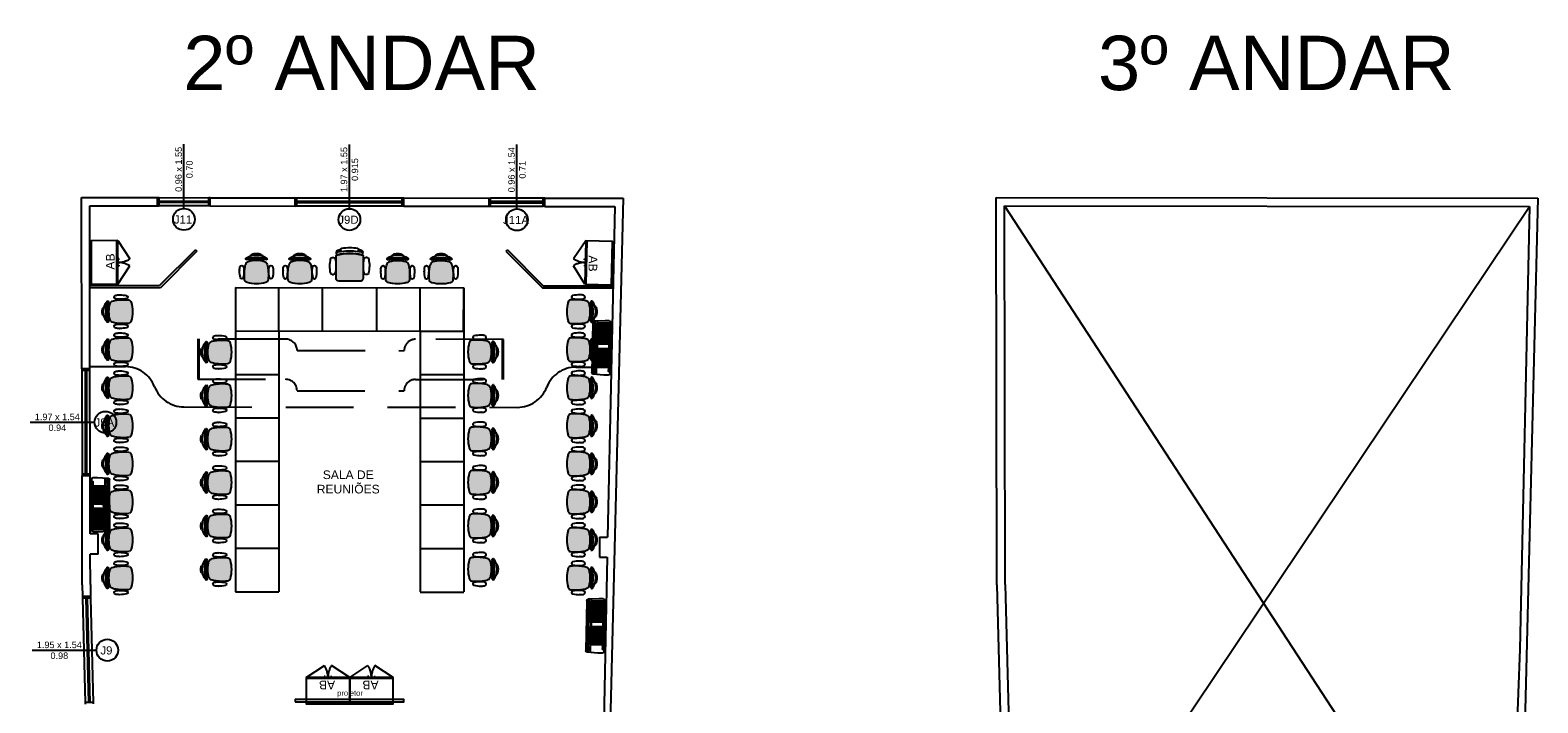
# Model space of a CAD drawing. Header units: inches. Extents: x 340 to 434, y 14 to 254.
# Tile 178 of 182: x 406 to 434, y 165 to 177. Entities that reach past the tile are written whole.
import ezdxf

# ---------------------------------------------------------------- set-up
doc = ezdxf.new("R2010")
doc.units = ezdxf.units.IN
doc.header["$MEASUREMENT"] = 0
doc.linetypes.add('DASHED2', pattern=[0.375, 0.25, -0.125])
doc.linetypes.add('HIDDEN2', pattern=[0.1875, 0.125, -0.0625])
for name, color, linetype in [('TJ-DEMOLIR', 30, 'HIDDEN2'), ('TJ-EQUIPAMENTOS', 2, 'Continuous'), ('TJ-ESQUADRIA1', 1, 'Continuous'), ('TJ-ESQUADRIA2', 2, 'Continuous'), ('TJ-MARCENARIA', 2, 'Continuous'), ('TJ-MOBILIÁRIO', 2, 'Continuous'), ('TJ-MOBILIÁRIOEXISTENTE', 2, 'Continuous'), ('TJ-PAREDE', 5, 'Continuous'), ('TJ-SPLIT', 142, 'Continuous'), ('TJ-TEXTO01', 1, 'Continuous'), ('TJ-TEXTO02', 2, 'Continuous'), ('TJ-TEXTO03 1PARA100', 3, 'Continuous'), ('TJ-TEXTOESQUADRIA', 200, 'Continuous')]:
    doc.layers.add(name, color=color, linetype=linetype)
doc.styles.add('ARIAL', font='arial.ttf')
doc.styles.get("Standard").update_dxf_attribs({"font": 'arial.ttf'})
doc.styles.add('TipoDeLinha_A', font='arial.ttf')

# ---------------------------------------------------------------- blocks, each defined once
blk = doc.blocks.new('poltrona diretor giratória')
h = blk.add_hatch(color=20)
h.set_gradient(color1=(255, 63, 0), color2=(255, 63, 0), tint=0.86, name='HEMISPHERICAL')
h.paths.add_polyline_path([(0.219, -0.336, 0.030126), (0.209, -0.251, 0.112051), (0.18, -0.168, 0.029573), (0.175, -0.163, 0.071823), (0.151, -0.148, 0.071429), (0, -0.127, 0.071429), (-0.151, -0.148, 0.071823), (-0.175, -0.163, 0.029573), (-0.18, -0.168, 0.112051), (-0.209, -0.251, 0.030126), (-0.219, -0.336, 0.026966), (-0.217, -0.491, 0.092712), (-0.213, -0.502, 0.218944), (-0.172, -0.537, 0.069011), (0, -0.56, 0.069011), (0.172, -0.537, 0.218946), (0.213, -0.502, 0.102563), (0.217, -0.49, 0.026756)])
at = {"layer": 'TJ-MOBILIÁRIO'}
for p, q in [((-0.039, -0.102), (-0.039, -0.128)), ((-0.036, -0.102), (-0.036, -0.128)), ((-0.035, -0.112), (-0.035, -0.128)), ((0.036, -0.112), (-0.035, -0.112)), ((0.036, -0.102), (0.036, -0.128)), ((0.036, -0.112), (0.036, -0.128)), ((0.039, -0.102), (0.039, -0.128)), ((-0.23, -0.29, 0), (-0.215, -0.29, 0)), ((-0.228, -0.333, 0), (-0.219, -0.333, 0)), ((0.215, -0.29, 0), (0.23, -0.29, 0)), ((0.219, -0.333, 0), (0.229, -0.333, 0))]:
    blk.add_line(p, q, dxfattribs=at)
at = {"layer": 'TJ-MOBILIÁRIO', "linetype": 'Continuous', "ltscale": 25.4}
for p, q in [((-0.308, -0.315, 0), (-0.308, -0.322, 0)), ((-0.228, -0.322, 0), (-0.228, -0.315, 0)), ((0.308, -0.315, 0), (0.308, -0.322, 0))]:
    blk.add_line(p, q, dxfattribs=at)
at = {"layer": 'TJ-MOBILIÁRIO'}
for centre, radius, start, end in [((0, -0.248), 0.248, 78.8778, 101.1222), ((0.491, -0.377), 0.711, 169.839, 176.7413), ((-0.011, -0.275), 0.2, 147.6271, 173.2006), ((-0.181, -0.1), 0.015, 139.1833, 180), ((-0.18, -0.099), 0.0158, 182.978, 269.4431), ((0, -0.341), 0.316, 52.5531, 127.4469), ((0, -1.099), 1.027, 79.2072, 100.7928), ((0, -1.34), 1.238, 81.623, 98.377), ((-0.131, -0.205), 0.0612, 136.3456, 143.1214), ((-0.113, -0.24), 0.0988, 112.3141, 128.7465), ((0, -0.661), 0.535, 89.9995, 106.342), ((-0.473, 0.528), 0.676, 301.8108, 307.1601), ((-0.041, -0.045), 0.0407, 99.1898, 124.2903), ((0, -0.661), 0.535, 73.658, 90.0005), ((0.041, -0.045), 0.0407, 55.7097, 80.8102), ((0.473, 0.528), 0.676, 232.8399, 238.1892), ((0.113, -0.24), 0.0988, 51.2535, 67.6859), ((0.131, -0.205), 0.0612, 36.8786, 43.6544), ((0.18, -0.099), 0.0158, 270.5569, 357.022), ((0.011, -0.275), 0.2, 6.7994, 32.3729), ((0.181, -0.1), 0.015, 0, 40.8167), ((-0.491, -0.377), 0.711, 3.2587, 10.161), ((1.211, -0.39), 1.431, 177.8472, 184.0258), ((-0.186, -0.487), 0.0307, 186.2228, 207.4103), ((-0.154, -0.474), 0.065, 204.8741, 254.602), ((-0.001, 0.072), 0.632, 254.3071, 270.046), ((0.001, 0.072), 0.632, 269.954, 285.6929), ((0.154, -0.474), 0.065, 285.398, 335.1259), ((0.186, -0.487), 0.0307, 332.5897, 353.7772), ((-1.211, -0.39), 1.431, 355.9742, 2.1528)]:
    blk.add_arc(centre, radius, start, end, dxfattribs=at)
at = {"layer": 'TJ-MOBILIÁRIO', "linetype": 'Continuous', "ltscale": 25.4}
for centre, radius, start, end in [((0.121, -0.324, 0), 0.43, 170.0113, 178.7145), ((-0.268, -0.256, 0), 0.034, 9.9832, 170.0168), ((-0.658, -0.324, 0), 0.43, 1.2855, 9.9887), ((0.658, -0.324, 0), 0.43, 170.0113, 178.7145), ((0.269, -0.256, 0), 0.034, 9.9832, 170.0168), ((-0.121, -0.324, 0), 0.43, 1.2855, 9.9887), ((0.259, -0.325, 0), 0.568, 179.7013, 192.8268), ((-0.268, -0.445, 0), 0.0265, 192.8268, 347.1732), ((-0.796, -0.325, 0), 0.568, 347.1732, 0.2987), ((0.795, -0.325, 0), 0.566, 178.9303, 192.8326), ((0.269, -0.445, 0), 0.0265, 192.8268, 347.1732), ((-0.259, -0.325, 0), 0.568, 347.1732, 0.2987)]:
    blk.add_arc(centre, radius, start, end, dxfattribs=at)
blk = doc.blocks.new('CADEIRA PRESIDENTE')
h = blk.add_hatch(color=180)
h.set_gradient(color1=(46, 17, 238), color2=(0, 191, 255), tint=0.86, name='HEMISPHERICAL')
h.paths.add_polyline_path([(0.25, -0.153, 0.337219), (0.243, -0.143, 0.135736), (-0.243, -0.143, 0.337219), (-0.25, -0.153), (-0.25, -0.564, 0.414214), (-0.194, -0.62), (0.194, -0.62, 0.414214), (0.25, -0.564)])
at = {"layer": 'TJ-MOBILIÁRIO'}
for p, q in [((-0.32, -0.185), (-0.295, -0.185)), ((-0.25, -0.153), (-0.25, -0.564)), ((-0.24, -0.113), (-0.24, -0.089)), ((-0.167, -0.034), (-0.167, -0.035)), ((-0.16, -0.056), (-0.16, -0.026)), ((0.16, -0.056), (0.16, -0.026)), ((0.24, -0.113), (0.24, -0.089)), ((0.25, -0.564), (0.25, -0.153)), ((0.32, -0.185), (0.295, -0.185)), ((-0.32, -0.495), (-0.295, -0.495)), ((0.32, -0.495), (0.295, -0.495)), ((-0.194, -0.62), (0.194, -0.62))]:
    blk.add_line(p, q, dxfattribs=at)
for centre, radius, start, end in [((0, -1.01), 1.01, 81.6236, 98.3764), ((0.296, -0.34), 0.659, 168.5295, 191.4705), ((-0.32, -0.215), 0.03, 90, 168.5295), ((-0.295, -0.215), 0.03, 11.4705, 90), ((-0.911, -0.34), 0.659, 348.5295, 11.4705), ((-0.24, -0.153), 0.01, 105.4597, 180), ((0, -1.02), 0.91, 74.5403, 105.4597), ((-0.19, -0.089), 0.05, 101.6569, 180), ((0, -1.01), 0.955, 99.3058, 104.5405), ((-0.225, -0.113), 0.015, 180, 284.0725), ((0, -1.01), 0.91, 75.9275, 104.0725), ((0, -1.01), 0.99, 99.2973, 101.6569), ((-0.145, -0.026), 0.015, 98.3764, 180), ((-0.145, -0.056), 0.015, 180, 278.6387), ((0, -1.01), 0.95, 81.3613, 98.6387), ((0.145, -0.056), 0.015, 261.3613, 0), ((0.145, -0.026), 0.015, 0, 81.6236), ((0, -1.01), 0.955, 75.4595, 80.6942), ((0, -1.01), 0.99, 78.3431, 80.7027), ((0.19, -0.089), 0.05, 0, 78.3431), ((0.225, -0.113), 0.015, 255.9275, 0), ((0.24, -0.153), 0.01, 0, 74.5403), ((0.911, -0.34), 0.659, 168.5295, 191.4705), ((0.295, -0.215), 0.03, 90, 168.5295), ((0.32, -0.215), 0.03, 11.4705, 90), ((-0.296, -0.34), 0.659, 348.5295, 11.4705), ((-0.32, -0.465), 0.03, 191.4705, 270), ((-0.295, -0.465), 0.03, 270, 348.5295), ((0.295, -0.465), 0.03, 191.4705, 270), ((0.32, -0.465), 0.03, 270, 348.5295), ((-0.194, -0.564), 0.056, 180, 270), ((0.194, -0.564), 0.056, 270, 0)]:
    blk.add_arc(centre, radius, start, end, dxfattribs=at)
blk = doc.blocks.new('ALBERFLEX ARMÁRIO BAIXO')
at = {"layer": 'TJ-MOBILIÁRIO'}
for p, q in [((98.952, 80.621), (99.752, 80.621)), ((99.282, 80.586), (99.282, 80.601)), ((99.302, 80.586), (99.282, 80.586)), ((99.302, 80.601), (99.302, 80.586)), ((99.352, 80.601), (99.352, 80.621)), ((99.402, 80.601), (99.402, 80.586)), ((99.402, 80.586), (99.422, 80.586)), ((99.422, 80.586), (99.422, 80.601))]:
    blk.add_line(p, q, dxfattribs=at)
at = {"layer": 'TJ-MOBILIÁRIO', "color": 1, "linetype": 'DASHED2', "ltscale": 5}
for p, q in [((98.952, 80.601), (99.288, 80.383)), ((99.752, 80.601), (99.417, 80.383))]:
    blk.add_line(p, q, dxfattribs=at)
at = {"layer": 'TJ-MOBILIÁRIO'}
blk.add_lwpolyline([(99.752, 80.601), (99.752, 81.091), (98.952, 81.091), (98.952, 80.601)], close=True, dxfattribs=at)
at = {"layer": 'TJ-MOBILIÁRIO', "color": 1, "linetype": 'DASHED2', "ltscale": 5}
for centre, start, end in [((98.952, 80.601), 326.9406, 0), ((99.752, 80.601), 180, 213.0594)]:
    blk.add_arc(centre, 0.4, start, end, dxfattribs=at)
at = {"layer": 'TJ-MOBILIÁRIO', "color": 84, "insert": (99.369, 80.741), "char_height": 0.16, "width": 1.97993, "attachment_point": 5, "style": 'TipoDeLinha_A'}
blk.add_mtext('AB', dxfattribs=at)
blk = doc.blocks.new('A$C794E0566')
for p, q in [((0, 0.042, 0), (0, 0.958, 0)), ((0.019, 0.014, 0), (0.019, 0.986, 0)), ((0.225, 1, 0), (0.025, 0.988, 0)), ((0.039, 0.01, 0), (0.039, 0.988, 0)), ((0.08, 0.96, 0), (0.06, 0.945, 0)), ((0.06, 0.896, 0), (0.06, 0.945, 0)), ((0.08, 0.881, 0), (0.06, 0.896, 0)), ((0.08, 0.855, 0), (0.06, 0.84, 0)), ((0.06, 0.531, 0), (0.06, 0.84, 0)), ((0.08, 0.005, 0), (0.08, 0.991, 0)), ((0.309, 0.848, 0), (0.097, 0.848, 0)), ((0.097, 0.848, 0), (0.097, 0.043, 0)), ((0.107, 0.515, 0), (0.107, 0.848, 0)), ((0.13, 0.515, 0), (0.13, 0.848, 0)), ((0.155, 0.515, 0), (0.155, 0.848, 0)), ((0.18, 0.515, 0), (0.18, 0.848, 0)), ((0.205, 0.515, 0), (0.205, 0.848, 0)), ((0.3, 1, 0), (0.225, 1, 0)), ((0.232, 0.515, 0), (0.232, 0.848, 0)), ((0.257, 0.515, 0), (0.257, 0.848, 0)), ((0.282, 0.515, 0), (0.282, 0.848, 0)), ((0.309, 0.848, 0), (0.309, 0.043, 0)), ((0.32, 0.935, 0), (0.358, 0.935, 0)), ((0.32, 0.903, 0), (0.358, 0.903, 0)), ((0.33, 0.03, 0), (0.33, 0.97, 0)), ((0.358, 0.903, 0), (0.358, 0.871, 0)), ((0.309, 0.801, 0), (0.097, 0.801, 0)), ((0.309, 0.755, 0), (0.097, 0.755, 0)), ((0.309, 0.709, 0), (0.097, 0.709, 0)), ((0.309, 0.663, 0), (0.097, 0.663, 0)), ((0.309, 0.616, 0), (0.097, 0.616, 0)), ((0.309, 0.57, 0), (0.097, 0.57, 0)), ((0.08, 0.515, 0), (0.06, 0.531, 0)), ((0.08, 0.441, 0), (0.06, 0.425, 0)), ((0.06, 0.055, 0), (0.06, 0.425, 0)), ((0.309, 0.515, 0), (0.097, 0.515, 0)), ((0.309, 0.435, 0), (0.097, 0.435, 0)), ((0.309, 0.397, 0), (0.097, 0.397, 0)), ((0.309, 0.397, 0), (0.097, 0.397, 0)), ((0.309, 0.359, 0), (0.097, 0.359, 0)), ((0.309, 0.359, 0), (0.097, 0.359, 0)), ((0.309, 0.313, 0), (0.097, 0.313, 0)), ((0.107, 0.043, 0), (0.107, 0.435, 0)), ((0.13, 0.043, 0), (0.13, 0.435, 0)), ((0.155, 0.043, 0), (0.155, 0.435, 0)), ((0.18, 0.043, 0), (0.18, 0.435, 0)), ((0.205, 0.043, 0), (0.205, 0.435, 0)), ((0.232, 0.043, 0), (0.232, 0.435, 0)), ((0.257, 0.043, 0), (0.257, 0.435, 0)), ((0.282, 0.043, 0), (0.282, 0.435, 0)), ((0.225, 0, 0), (0.025, 0.012, 0)), ((0.225, 0, 0), (0.025, 0.012, 0)), ((0.08, 0.04, 0), (0.06, 0.055, 0)), ((0.08, 0.04, 0), (0.06, 0.055, 0)), ((0.309, 0.266, 0), (0.097, 0.266, 0)), ((0.309, 0.266, 0), (0.097, 0.266, 0)), ((0.309, 0.266, 0), (0.097, 0.266, 0)), ((0.309, 0.266, 0), (0.097, 0.266, 0)), ((0.309, 0.22, 0), (0.097, 0.22, 0)), ((0.309, 0.22, 0), (0.097, 0.22, 0)), ((0.309, 0.174, 0), (0.097, 0.174, 0)), ((0.309, 0.174, 0), (0.097, 0.174, 0)), ((0.309, 0.174, 0), (0.097, 0.174, 0)), ((0.309, 0.174, 0), (0.097, 0.174, 0)), ((0.309, 0.128, 0), (0.097, 0.128, 0)), ((0.309, 0.128, 0), (0.097, 0.128, 0)), ((0.309, 0.081, 0), (0.097, 0.081, 0)), ((0.309, 0.081, 0), (0.097, 0.081, 0)), ((0.309, 0.081, 0), (0.097, 0.081, 0)), ((0.309, 0.081, 0), (0.097, 0.081, 0)), ((0.309, 0.043, 0), (0.097, 0.043, 0)), ((0.309, 0.043, 0), (0.097, 0.043, 0)), ((0.3, 0, 0), (0.225, 0, 0)), ((0.3, 0, 0), (0.225, 0, 0))]:
    blk.add_line(p, q)
at = {"lineweight": -3}
blk.add_line((0.318, 0.913, 0), (0.318, 0.913, 0), dxfattribs=at)
for centre, start, end in [((0.03, 0.958, 0), 100, 180), ((0.3, 0.97, 0), 0, 90), ((0.03, 0.042, 0), 180, 260), ((0.03, 0.042, 0), 180, 260), ((0.3, 0.03, 0), 270, 0), ((0.3, 0.03, 0), 270, 0)]:
    blk.add_arc(centre, 0.03, start, end)
blk.add_spline([(0.33, 0.943, 0), (0.31, 0.929, 0), (0.31, 0.897, 0), (0.31, 0.873, 0), (0.302, 0.861, 0)], degree=3, dxfattribs=at)

msp = doc.modelspace()

# ---------------------------------------------------------------- linework, layer by layer
at = {"layer": 'TJ-DEMOLIR', "ltscale": 10}
for p, q in [((409.041, 171.525), (409.04, 170.785)), ((410.661, 171.523), (409.041, 171.525)), ((409.061, 171.525), (409.06, 170.785)), ((414.671, 171.517), (413.051, 171.52)), ((414.65, 170.777), (414.651, 171.517)), ((414.67, 170.777), (414.671, 171.517)), ((410.87, 171.312), (412.84, 171.31)), ((407.058, 171.017), (407.709, 171.016)), ((416.003, 171.006), (416.654, 171.005)), ((409.04, 170.785), (410.66, 170.783)), ((413.05, 170.78), (414.67, 170.777)), ((410.869, 170.572), (412.839, 170.57)), ((408.786, 170.275), (414.924, 170.267))]:
    msp.add_line(p, q, dxfattribs=at)
for centre, radius, start, end in [((410.66, 171.313), 0.21, 359.9259, 89.9259), ((413.05, 171.31), 0.21, 89.9259, 179.9259), ((407.708, 170.438), 0.578, 21.0887, 89.9802), ((416.003, 170.428), 0.578, 89.8717, 158.7631), ((410.659, 170.573), 0.21, 359.9259, 89.9259), ((413.049, 170.57), 0.21, 89.9259, 179.9259), ((408.788, 170.854), 0.579, 201.0151, 269.8519), ((414.924, 170.846), 0.579, 270, 338.8368)]:
    msp.add_arc(centre, radius, start, end, dxfattribs=at)
at = {"layer": 'TJ-ESQUADRIA1'}
for p, q in [((408.333, 174.126), (409.243, 174.124)), ((410.863, 174.122), (412.803, 174.12)), ((415.398, 174.117), (414.433, 174.118)), ((409.243, 173.974), (408.333, 173.976)), ((412.803, 173.97), (410.863, 173.972)), ((414.433, 173.968), (415.398, 173.967)), ((406.908, 170.947), (406.911, 169.037)), ((407.061, 169.037), (407.058, 170.947)), ((406.921, 166.753), (406.972, 164.834)), ((407.122, 164.838), (407.071, 166.757))]:
    msp.add_line(p, q, dxfattribs=at)
at = {"layer": 'TJ-ESQUADRIA2'}
for p, q in [((408.303, 174.126), (408.333, 174.126)), ((408.333, 173.976), (408.333, 174.126)), ((408.333, 174.066), (409.243, 174.064)), ((409.243, 174.034), (408.333, 174.036)), ((409.243, 173.974), (409.243, 174.124)), ((409.273, 174.124), (409.243, 174.124)), ((410.833, 174.122), (410.863, 174.122)), ((410.863, 173.972), (410.863, 174.122)), ((410.863, 174.062), (412.803, 174.06)), ((412.803, 174.03), (410.863, 174.032)), ((412.803, 173.97), (412.803, 174.12)), ((412.803, 174.12), (412.833, 174.12)), ((414.403, 174.118), (414.433, 174.118)), ((414.433, 173.968), (414.433, 174.118)), ((415.398, 174.057), (414.433, 174.058)), ((414.433, 174.028), (415.398, 174.027)), ((415.398, 173.967), (415.398, 174.117)), ((415.428, 174.116), (415.398, 174.117)), ((408.303, 173.976), (408.333, 173.976)), ((409.273, 173.974), (409.243, 173.974)), ((410.863, 173.972), (410.833, 173.972)), ((412.833, 173.97), (412.803, 173.97)), ((414.403, 173.968), (414.433, 173.968)), ((415.428, 173.966), (415.398, 173.967)), ((406.908, 170.977), (406.908, 170.947)), ((407.058, 170.947), (407.058, 170.977)), ((407.058, 170.947), (406.908, 170.947)), ((406.968, 170.947), (406.971, 169.037)), ((407.001, 169.037), (406.998, 170.947)), ((407.061, 169.037), (406.911, 169.037)), ((406.911, 169.037), (406.911, 169.007)), ((407.061, 169.007), (407.061, 169.037)), ((407.071, 166.757), (407.07, 166.787)), ((406.92, 166.783), (406.921, 166.753)), ((407.071, 166.757), (406.921, 166.753)), ((406.981, 166.755), (407.032, 164.836)), ((407.062, 164.836), (407.011, 166.756)), ((407.122, 164.838), (406.972, 164.834)), ((406.972, 164.834), (406.972, 164.804)), ((407.122, 164.808), (407.122, 164.838))]:
    msp.add_line(p, q, dxfattribs=at)
at = {"layer": 'TJ-MARCENARIA', "color": 3}
for p, q in [((408.998, 173.167), (408.339, 172.507)), ((409.027, 173.139), (408.356, 172.467)), ((408.998, 173.167), (409.027, 173.139)), ((414.743, 173.167), (414.715, 173.139)), ((414.715, 173.139), (415.386, 172.467)), ((414.743, 173.167), (415.402, 172.506)), ((408.339, 172.507), (407.055, 172.505)), ((408.356, 172.467), (407.056, 172.465)), ((415.386, 172.467), (416.686, 172.465)), ((415.402, 172.506), (416.687, 172.505))]:
    msp.add_line(p, q, dxfattribs=at)
at = {"layer": 'TJ-MARCENARIA'}
for p, q in [((409.737, 172.474), (413.937, 172.468)), ((409.737, 172.474), (409.737, 166.874)), ((410.536, 171.673), (410.537, 172.473)), ((411.336, 171.672), (411.337, 172.472)), ((412.336, 171.671), (412.337, 172.471)), ((413.137, 171.669), (413.138, 172.469)), ((413.936, 171.669), (413.937, 172.468)), ((413.938, 172.469), (413.938, 166.871)), ((409.737, 171.674), (413.937, 171.668)), ((410.537, 171.673), (410.537, 166.874)), ((413.137, 171.669), (413.937, 171.669)), ((413.138, 171.67), (413.138, 166.871)), ((409.737, 170.874), (410.537, 170.874)), ((413.138, 170.87), (413.938, 170.87)), ((409.737, 170.074), (410.537, 170.074)), ((413.138, 170.07), (413.938, 170.07)), ((409.737, 169.274), (410.537, 169.274)), ((413.138, 169.27), (413.938, 169.27)), ((409.737, 168.474), (410.537, 168.474)), ((413.138, 168.47), (413.938, 168.47)), ((409.737, 167.674), (410.537, 167.674)), ((413.138, 167.67), (413.938, 167.67)), ((409.737, 166.874), (410.537, 166.874)), ((413.137, 166.868), (413.937, 166.868)), ((413.137, 166.868), (413.937, 166.868))]:
    msp.add_line(p, q, dxfattribs=at)
at = {"layer": 'TJ-MOBILIÁRIO'}
msp.add_lwpolyline([(410.837, 164.848), (412.837, 164.848), (412.837, 164.888), (410.837, 164.888)], close=True, dxfattribs=at)
at = {"layer": 'TJ-PAREDE'}
for p, q in [((406.903, 174.127), (408.303, 174.126)), ((406.908, 170.977), (406.903, 174.127)), ((408.303, 173.976), (408.303, 174.126)), ((409.273, 174.124), (410.833, 174.122)), ((409.273, 173.974), (409.273, 174.124)), ((410.833, 173.972), (410.833, 174.122)), ((412.833, 174.12), (414.403, 174.118)), ((412.833, 173.97), (412.833, 174.12)), ((414.403, 173.968), (414.403, 174.118)), ((415.428, 174.116), (416.872, 174.115)), ((415.428, 173.966), (415.428, 174.116)), ((416.872, 174.115), (416.625, 164.065)), ((423.739, 174.127), (433.708, 174.115)), ((423.751, 167.002), (423.739, 174.127)), ((433.708, 174.115), (433.461, 164.065)), ((407.053, 173.977), (408.303, 173.976)), ((407.058, 170.977), (407.053, 173.977)), ((409.273, 173.974), (410.833, 173.972)), ((412.833, 173.97), (414.403, 173.968)), ((415.428, 173.966), (416.718, 173.965)), ((416.718, 173.965), (416.586, 167.879)), ((423.889, 173.977), (433.554, 173.965)), ((423.901, 167.004), (423.889, 173.977)), ((433.554, 173.965), (433.377, 165.817)), ((407.058, 170.977), (406.908, 170.977)), ((406.915, 167.002), (406.911, 169.007)), ((407.061, 169.007), (406.911, 169.007)), ((407.063, 167.937), (407.061, 169.007)), ((407.208, 167.938), (407.063, 167.937)), ((407.209, 167.563), (407.208, 167.938)), ((416.435, 167.88), (416.434, 167.51)), ((416.435, 167.88), (416.586, 167.879)), ((407.209, 167.563), (407.064, 167.562)), ((407.065, 167.004), (407.064, 167.562)), ((416.434, 167.51), (416.578, 167.509)), ((416.578, 167.509), (416.493, 163.379)), ((416.578, 167.509), (416.578, 167.509)), ((416.71, 167.509), (416.71, 167.509)), ((406.915, 167.002), (406.92, 166.783)), ((407.07, 166.787), (406.92, 166.783)), ((407.065, 167.004), (407.07, 166.787)), ((423.751, 167.002), (423.869, 162.481)), ((423.901, 167.004), (424.019, 162.483)), ((433.377, 165.817), (432.782, 149.805))]:
    msp.add_line(p, q, dxfattribs=at)
at = {"layer": 'TJ-TEXTO01'}
for p, q in [((423.889, 173.977), (433.153, 159.779)), ((424.042, 159.779), (433.554, 173.965))]:
    msp.add_line(p, q, dxfattribs=at)
at = {"layer": 'TJ-TEXTOESQUADRIA', "color": 1}
for p, q in [((408.788, 173.927), (408.788, 175.111)), ((411.833, 173.923), (411.833, 175.107)), ((414.916, 173.919), (414.916, 175.103)), ((405.957, 169.992), (407.141, 169.992)), ((405.993, 165.798), (407.177, 165.798))]:
    msp.add_line(p, q, dxfattribs=at)
for centre in [(408.788, 173.727), (411.833, 173.723), (414.916, 173.719), (407.341, 169.992), (407.377, 165.798)]:
    msp.add_circle(centre, 0.2, dxfattribs=at)

# ---------------------------------------------------------------- block references
at = {"layer": 'TJ-MOBILIÁRIO', "xscale": -1}
for p in [(410.121, 173.101), (410.921, 173.1), (412.721, 173.098), (413.521, 173.097)]:
    msp.add_blockref('poltrona diretor giratória', p, dxfattribs=at)
at = {"layer": 'TJ-MOBILIÁRIO', "xscale": -1, "rotation": 90}
for p in [(407.281, 172.028), (407.281, 171.328), (409.1, 171.283), (407.281, 170.628), (409.1, 170.483), (407.281, 169.928), (409.1, 169.683), (407.281, 169.228), (409.1, 168.883), (407.281, 168.528), (409.1, 168.083), (407.281, 167.828), (407.281, 167.128), (409.1, 167.284)]:
    msp.add_blockref('poltrona diretor giratória', p, dxfattribs=at)
at = {"layer": 'TJ-MOBILIÁRIO', "rotation": 270}
for p in [(416.393, 172.028), (414.575, 171.286), (416.393, 171.328), (414.575, 170.486), (416.393, 170.628), (416.393, 169.928), (414.575, 169.686), (416.393, 169.228), (414.575, 168.886), (416.393, 168.528), (414.575, 168.086), (416.393, 167.828), (414.575, 167.287), (416.393, 167.128)]:
    msp.add_blockref('poltrona diretor giratória', p, dxfattribs=at)
at = {"layer": 'TJ-MOBILIÁRIOEXISTENTE', "color": 0}
for p, rotation in [((488.334, 73.714), 90.0933695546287), ((337.752, 274.012), 268.7554319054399), ((510.79, 245.899), 180.0000000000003), ((511.59, 245.899), 180.0000000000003)]:
    msp.add_blockref('ALBERFLEX ARMÁRIO BAIXO', p, dxfattribs=dict(at, rotation=rotation))
at = {"layer": 'TJ-MOBILIÁRIOEXISTENTE', "xscale": -1, "rotation": 359.9259391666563}
msp.add_blockref('CADEIRA PRESIDENTE', (411.838, 173.208), dxfattribs=at)
at = {"layer": 'TJ-SPLIT', "xscale": -1}
for p, rotation in [((416.314, 171.864, 0), 178.8142978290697), ((407.421, 167.975, 0), 0.09336955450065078), ((416.204, 166.748, 0), 178.8142978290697)]:
    msp.add_blockref('A$C794E0566', p, dxfattribs=dict(at, rotation=rotation))

# ---------------------------------------------------------------- texts
at = {"layer": 'TJ-EQUIPAMENTOS', "ltscale": 0.2}
msp.add_text('projetor', height=0.1, dxfattribs=at).set_placement((411.607, 164.959))
at = {"layer": 'TJ-TEXTO02', "char_height": 1, "attachment_point": 1}
for s, insert in [('\\pxqc;2º ANDAR', (407.496, 177.105)), ('\\pxqc;3º ANDAR', (424.332, 177.105))]:
    msp.add_mtext_dynamic_manual_height_columns(s, width=9.1252, gutter_width=1, heights=[0], dxfattribs=dict(at, insert=insert))
at = {"layer": 'TJ-TEXTO03 1PARA100', "insert": (410.868, 169.106), "char_height": 0.15875, "width": 1.88748, "attachment_point": 1, "style": 'ARIAL'}
msp.add_mtext('\\pxqc;SALA DE REUNIÕES', dxfattribs=at)
at = {"layer": 'TJ-TEXTOESQUADRIA', "color": 1, "char_height": 0.12, "attachment_point": 1, "rotation": 90}
for s, insert in [('\\pxqc;0.96 x 1.55\\P0.70', (408.629, 174.094)), ('\\pxqc;1.97 x 1.55\\P0.915', (411.674, 174.09)), ('\\pxqc;0.96 x 1.54\\P0.71', (414.757, 174.086))]:
    msp.add_mtext_dynamic_manual_height_columns(s, width=1.10575, gutter_width=12.5, heights=[0], dxfattribs=dict(at, insert=insert))
at = {"layer": 'TJ-TEXTOESQUADRIA', "color": 202, "char_height": 0.15, "attachment_point": 1}
for s, insert in [('\\pxqc;{\\C107;J11}', (408.647, 173.799)), ('\\pxqc;{\\C107;J9D}', (411.692, 173.795)), ('\\pxqc;{\\C107;J11A}', (414.775, 173.791)), ('\\pxqc;{\\C107;J9A}', (407.2, 170.064)), ('\\pxqc;{\\C107;J9}', (407.237, 165.869))]:
    msp.add_mtext_dynamic_manual_height_columns(s, width=0.24665, gutter_width=12.5, heights=[0], dxfattribs=dict(at, insert=insert))
at = {"layer": 'TJ-TEXTOESQUADRIA', "color": 1, "char_height": 0.12, "attachment_point": 1}
for s, insert in [('\\pxqc;1.97 x 1.54\\P0.94', (405.904, 170.151)), ('\\pxqc;1.95 x 1.54\\P0.98', (405.941, 165.956))]:
    msp.add_mtext_dynamic_manual_height_columns(s, width=1.10575, gutter_width=12.5, heights=[0], dxfattribs=dict(at, insert=insert))

doc.saveas('drawing.dxf')
